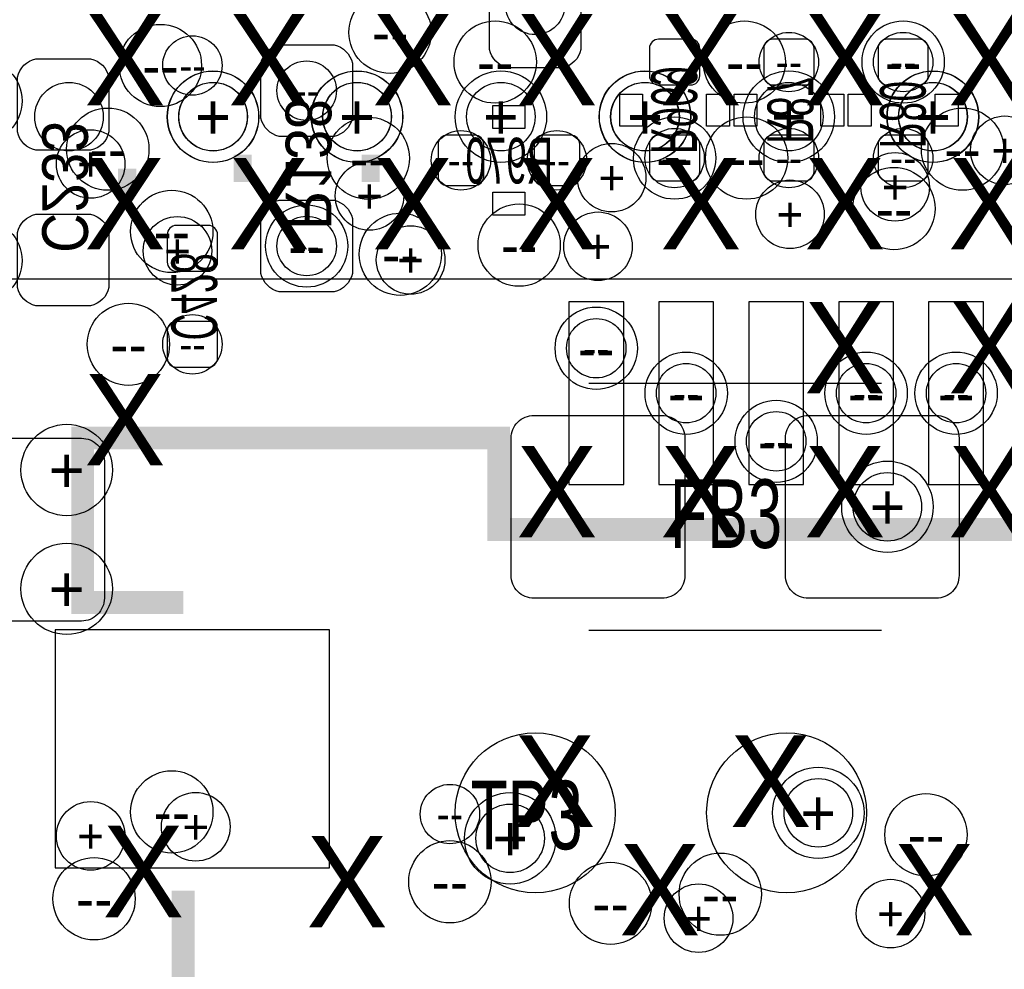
# Model space of a CAD drawing. Extents: x -22 to 398, y -34 to 263.
# Tile 21 of 39: x 34.56 to 40.03, y 8.22 to 13.5. Entities that reach past the tile are written whole.
import ezdxf
from ezdxf.enums import TextEntityAlignment as Align

# ---------------------------------------------------------------- set-up
doc = ezdxf.new("R2010")
doc.units = 0
for name, color, linetype in [('ASSY_BOT', 17, 'CONTINUOUS'), ('ASSY_TOP', 18, 'CONTINUOUS'), ('BOT', 16, 'CONTINUOUS'), ('DRILL', 12, 'CONTINUOUS'), ('SILK_BOT', 13, 'CONTINUOUS'), ('SILK_TOP', 14, 'CONTINUOUS'), ('TOP', 15, 'CONTINUOUS')]:
    doc.layers.add(name, color=color, linetype=linetype)

# ---------------------------------------------------------------- blocks, each defined once
blk = doc.blocks.new('FIGURE_CIRCLE')
blk.add_circle((0, 0), 0.5)

msp = doc.modelspace()

# ---------------------------------------------------------------- linework, layer by layer
at = {"layer": 'BOT'}
for points in [[(37.674804, 13.64107), (37.674804, 13.33627, -0.294587), (37.573204, 13.23467), (37.268404, 13.23467, -0.294587), (37.166804, 13.33627), (37.166804, 13.64107, -0.294587), (37.268404, 13.74267), (37.573204, 13.74267, -0.294587)], [(36.404804, 13.26007), (36.404804, 12.95527, -0.294587), (36.303204, 12.85367), (35.998404, 12.85367, -0.294587), (35.896804, 12.95527), (35.896804, 13.26007, -0.294587), (35.998404, 13.36167), (36.303204, 13.36167, -0.294587)], [(38.284404, 13.13942, 0.414214), (38.335204, 13.19022), (38.335204, 13.34262, 0.414214), (38.284404, 13.39342), (38.106604, 13.39342, 0.414214), (38.055804, 13.34262), (38.055804, 13.19022, 0.414214), (38.106604, 13.13942)], [(38.919404, 13.13942, 0.414214), (38.970204, 13.19022), (38.970204, 13.34262, 0.414214), (38.919404, 13.39342), (38.741604, 13.39342, 0.414214), (38.690804, 13.34262), (38.690804, 13.19022, 0.414214), (38.741604, 13.13942)], [(39.554404, 13.13942, 0.414214), (39.605204, 13.19022), (39.605204, 13.34262, 0.414214), (39.554404, 13.39342), (39.376604, 13.39342, 0.414214), (39.325804, 13.34262), (39.325804, 13.19022, 0.414214), (39.376604, 13.13942)], [(35.052, 13.1826), (35.052, 12.8778, -0.294587), (34.9504, 12.7762), (34.6456, 12.7762, -0.294587), (34.544, 12.8778), (34.544, 13.1826, -0.294587), (34.6456, 13.2842), (34.9504, 13.2842, -0.294587)], [(37.135054, 12.80922, 0.414214), (37.084254, 12.86002), (36.931854, 12.86002, 0.414214), (36.881054, 12.80922), (36.881054, 12.63142, 0.414214), (36.931854, 12.58062), (37.084254, 12.58062, 0.414214), (37.135054, 12.63142)], [(37.414454, 12.63142, 0.414214), (37.465254, 12.58062), (37.617654, 12.58062, 0.414214), (37.668454, 12.63142), (37.668454, 12.80922, 0.414214), (37.617654, 12.86002), (37.465254, 12.86002, 0.414214), (37.414454, 12.80922)], [(38.106604, 12.86002, 0.414214), (38.055804, 12.80922), (38.055804, 12.65682, 0.414214), (38.106604, 12.60602), (38.284404, 12.60602, 0.414214), (38.335204, 12.65682), (38.335204, 12.80922, 0.414214), (38.284404, 12.86002)], [(38.741604, 12.86002, 0.414214), (38.690804, 12.80922), (38.690804, 12.65682, 0.414214), (38.741604, 12.60602), (38.919404, 12.60602, 0.414214), (38.970204, 12.65682), (38.970204, 12.80922, 0.414214), (38.919404, 12.86002)], [(39.376604, 12.86002, 0.414214), (39.325804, 12.80922), (39.325804, 12.65682, 0.414214), (39.376604, 12.60602), (39.554404, 12.60602, 0.414214), (39.605204, 12.65682), (39.605204, 12.80922, 0.414214), (39.554404, 12.86002)], [(36.404804, 12.39647), (36.404804, 12.09167, -0.294587), (36.303204, 11.99007), (35.998404, 11.99007, -0.294587), (35.896804, 12.09167), (35.896804, 12.39647, -0.294587), (35.998404, 12.49807), (36.303204, 12.49807, -0.294587)], [(35.052, 12.319), (35.052, 12.0142, -0.294587), (34.9504, 11.9126), (34.6456, 11.9126, -0.294587), (34.544, 12.0142), (34.544, 12.319, -0.294587), (34.6456, 12.4206), (34.9504, 12.4206, -0.294587)], [(35.604704, 12.10437, 0.414214), (35.655504, 12.15517), (35.655504, 12.30757, 0.414214), (35.604704, 12.35837), (35.426904, 12.35837, 0.414214), (35.376104, 12.30757), (35.376104, 12.15517, 0.414214), (35.426904, 12.10437)], [(35.426904, 11.82497, 0.414214), (35.376104, 11.77417), (35.376104, 11.62177, 0.414214), (35.426904, 11.57097), (35.604704, 11.57097, 0.414214), (35.655504, 11.62177), (35.655504, 11.77417, 0.414214), (35.604704, 11.82497)]]:
    msp.add_lwpolyline(points, format="xyb", close=True, dxfattribs=at)
for points in [[(37.912548, 10.91819), (37.912548, 11.93419), (37.607748, 11.93419), (37.607748, 10.91819)], [(38.41242, 10.91819), (38.41242, 11.93419), (38.10762, 11.93419), (38.10762, 10.91819)], [(38.912292, 10.91819), (38.912292, 11.93419), (38.607492, 11.93419), (38.607492, 10.91819)], [(39.412164, 10.91819), (39.412164, 11.93419), (39.107364, 11.93419), (39.107364, 10.91819)], [(39.912036, 10.91819), (39.912036, 11.93419), (39.607236, 11.93419), (39.607236, 10.91819)], [(36.277804, 8.78967), (36.277804, 10.11047), (34.753804, 10.11047), (34.753804, 8.78967)]]:
    msp.add_lwpolyline(points, close=True, dxfattribs=at)
at = {"layer": 'SILK_BOT'}
for points in [[(37.890704, 13.08862), (38.017704, 13.08862), (38.017704, 12.91082), (37.890704, 12.91082)], [(38.373304, 13.08862), (38.500304, 13.08862), (38.500304, 12.91082), (38.373304, 12.91082)], [(38.652704, 12.91082), (38.525704, 12.91082), (38.525704, 13.08862), (38.652704, 13.08862)], [(39.135304, 12.91082), (39.008304, 12.91082), (39.008304, 13.08862), (39.135304, 13.08862)], [(39.287704, 12.91082), (39.160704, 12.91082), (39.160704, 13.08862), (39.287704, 13.08862)], [(39.770304, 12.91082), (39.643304, 12.91082), (39.643304, 13.08862), (39.770304, 13.08862)], [(37.185854, 12.89812), (37.185854, 13.02512), (37.363654, 13.02512), (37.363654, 12.89812)], [(37.185854, 12.41552), (37.185854, 12.54252), (37.363654, 12.54252), (37.363654, 12.41552)]]:
    msp.add_lwpolyline(points, close=True, dxfattribs=at)
for points, const_width in [([(35.795204, 12.75207), (35.795204, 12.59967)], 0.1016), ([(36.506404, 12.75207), (36.506404, 12.59967)], 0.1016), ([(35.1536, 12.6746), (35.1536, 12.5222)], 0.1016), ([(35.465004, 10.26287), (34.906204, 10.26287), (34.906204, 11.17727), (37.217604, 11.17727), (37.217604, 10.66927), (48.800004, 10.66927), (48.800004, 11.17727), (51.111404, 11.17727), (51.111404, 10.26287), (50.552604, 10.26287)], 0.127), ([(50.552604, 8.66267), (50.552604, 7.41807), (51.187604, 7.41807), (51.187604, 6.50367), (34.830004, 6.50367), (34.830004, 7.41807), (35.465004, 7.41807), (35.465004, 8.66267)], 0.127)]:
    msp.add_lwpolyline(points, dxfattribs=dict(at, const_width=const_width))
at = {"layer": 'SILK_TOP'}
msp.add_lwpolyline([(25.129998, 33.062926), (25.129998, 12.062714), (46.13021, 12.062714), (46.13021, 33.062926)], close=True, dxfattribs=at)
for points in [[(39.3446, 11.4808), (37.719, 11.4808)], [(37.719, 10.1092), (39.3446, 10.1092)]]:
    msp.add_lwpolyline(points, dxfattribs=at)
at = {"layer": 'TOP'}
for points in [[(37.2872, 10.414), (37.2872, 11.176, -0.414214), (37.4142, 11.303), (38.1254, 11.303, -0.414214), (38.2524, 11.176), (38.2524, 10.414, -0.414214), (38.1254, 10.287), (37.4142, 10.287, -0.414214)], [(38.8112, 10.414), (38.8112, 11.176, -0.414214), (38.9382, 11.303), (39.6494, 11.303, -0.414214), (39.7764, 11.176), (39.7764, 10.414, -0.414214), (39.6494, 10.287), (38.9382, 10.287, -0.414214)], [(34.0614, 10.287), (34.0614, 11.049, -0.414214), (34.1884, 11.176), (34.8996, 11.176, -0.414214), (35.0266, 11.049), (35.0266, 10.287, -0.414214), (34.8996, 10.16), (34.1884, 10.16, -0.414214)]]:
    msp.add_lwpolyline(points, format="xyb", close=True, dxfattribs=at)
for centre, radius in [((34.830004, 12.96289), 0.1905), ((35.630104, 12.96289), 0.1905), ((36.430204, 12.96289), 0.1905), ((37.23005, 12.96289), 0.1905), ((38.03015, 12.96289), 0.1905), ((38.829996, 12.96289), 0.1905), ((39.630096, 12.96289), 0.1905), ((37.420804, 9.09447), 0.4445), ((38.817804, 9.09447), 0.4445)]:
    msp.add_circle(centre, radius, dxfattribs=at)

# ---------------------------------------------------------------- block references
at = {"layer": 'DRILL'}
for p, xscale, yscale in [((37.420804, 13.58392), 0.3302, 0.3302), ((36.614354, 13.43152), 0.4572, 0.4572), ((35.338004, 13.24737), 0.4572, 0.4572), ((37.198554, 13.26642), 0.4572, 0.4572), ((38.582854, 13.26642), 0.4572, 0.4572), ((39.465504, 13.26642), 0.4572, 0.4572), ((35.515804, 13.24737), 0.3302, 0.3302), ((38.830504, 13.26642), 0.3302, 0.3302), ((39.465504, 13.26642), 0.3302, 0.3302), ((34.341054, 13.05052), 0.4572, 0.4572), ((36.150804, 13.10767), 0.3302, 0.3302), ((35.630104, 12.96289), 0.508, 0.508), ((35.631374, 12.962636), 0.508, 0.508), ((36.42995, 12.96289), 0.508, 0.508), ((36.431474, 12.962636), 0.508, 0.508), ((37.23005, 12.96289), 0.508, 0.508), ((38.03015, 12.96289), 0.508, 0.508), ((38.031674, 12.962636), 0.508, 0.508), ((38.829996, 12.96289), 0.508, 0.508), ((39.629842, 12.96289), 0.508, 0.508), ((39.631874, 12.962636), 0.508, 0.508), ((35.631374, 12.962636), 0.381, 0.381), ((36.431474, 12.962636), 0.381, 0.381), ((37.23005, 12.96289), 0.381, 0.381), ((38.031674, 12.962636), 0.381, 0.381), ((38.829996, 12.96289), 0.381, 0.381), ((39.631874, 12.962636), 0.381, 0.381), ((35.04565, 12.78255), 0.4572, 0.4572), ((39.79545, 12.78255), 0.4572, 0.4572), ((36.49345, 12.73175), 0.4572, 0.4572), ((38.195504, 12.73302), 0.4572, 0.4572), ((38.595554, 12.73302), 0.4572, 0.4572), ((40.0304, 12.7762), 0.381, 0.381), ((34.9504, 12.7), 0.381, 0.381), ((37.008054, 12.72032), 0.3302, 0.3302), ((37.541454, 12.72032), 0.3302, 0.3302), ((38.195504, 12.73302), 0.3302, 0.3302), ((38.830504, 12.73302), 0.3302, 0.3302), ((39.465504, 12.73302), 0.3302, 0.3302), ((37.846, 12.6238), 0.381, 0.381), ((39.4208, 12.573), 0.381, 0.381), ((36.4998, 12.5222), 0.381, 0.381), ((39.41445, 12.45235), 0.4572, 0.4572), ((38.8366, 12.4206), 0.381, 0.381), ((35.40125, 12.32535), 0.4572, 0.4572), ((37.33165, 12.24915), 0.4572, 0.4572), ((36.150804, 12.24407), 0.4572, 0.4572), ((36.67125, 12.19835), 0.4572, 0.4572), ((37.7698, 12.2428), 0.381, 0.381), ((34.341054, 12.16279), 0.4572, 0.4572), ((35.433, 12.2174), 0.381, 0.381), ((36.150804, 12.24407), 0.3302, 0.3302), ((36.7284, 12.1666), 0.381, 0.381), ((35.160204, 11.69797), 0.4572, 0.4572), ((37.760148, 11.676126), 0.4572, 0.4572), ((35.515804, 11.69797), 0.3302, 0.3302), ((37.760148, 11.676126), 0.3302, 0.3302), ((38.26002, 11.42619), 0.4572, 0.4572), ((39.259764, 11.42619), 0.4572, 0.4572), ((39.759636, 11.42619), 0.4572, 0.4572), ((38.26002, 11.42619), 0.3302, 0.3302), ((39.259764, 11.42619), 0.3302, 0.3302), ((39.759636, 11.42619), 0.3302, 0.3302), ((38.759892, 11.158982), 0.4572, 0.4572), ((38.759892, 11.158982), 0.3302, 0.3302), ((34.817304, 10.99947), 0.508, 0.508), ((39.377874, 10.795), 0.508, 0.508), ((39.377874, 10.795), 0.381, 0.381), ((34.817304, 10.33907), 0.508, 0.508), ((35.40125, 9.09955), 0.4572, 0.4572), ((38.99408, 9.09447), 0.508, 0.508), ((36.94684, 9.087358), 0.3302, 0.3302), ((38.99408, 9.09447), 0.381, 0.381), ((35.5346, 9.017), 0.381, 0.381), ((37.281612, 8.952738), 0.508, 0.508), ((39.59225, 8.97255), 0.4572, 0.4572), ((34.9504, 8.9662), 0.381, 0.381), ((37.281612, 8.952738), 0.381, 0.381), ((36.94684, 8.711438), 0.4572, 0.4572), ((38.44925, 8.64235), 0.4572, 0.4572), ((34.96945, 8.61695), 0.4572, 0.4572), ((37.83965, 8.59155), 0.4572, 0.4572), ((39.3954, 8.5344), 0.381, 0.381), ((38.3286, 8.509), 0.381, 0.381)]:
    msp.add_blockref('FIGURE_CIRCLE', p, dxfattribs=dict(at, xscale=xscale, yscale=yscale))

# ---------------------------------------------------------------- texts
at = {"layer": 'ASSY_BOT', "text_generation_flag": 2}
for s, width, p in [('R969', 0.6, (38.066472, 12.99972)), ('R87', 0.6, (38.711632, 12.99972)), ('R80', 0.6, (39.336472, 12.97432)), ('R138', 0.9, (36.033964, 12.7)), ('C233', 0.9, (34.68116, 12.57173)), ('C428', 0.6, (35.398964, 11.9634))]:
    msp.add_text(s, height=0.254, rotation=270, dxfattribs=dict(at, width=width)).set_placement(p, align=Align.CENTER)
at = {"layer": 'ASSY_BOT', "text_generation_flag": 2, "width": 0.6}
msp.add_text('R970', height=0.254, dxfattribs=at).set_placement((37.27704, 12.591542), align=Align.CENTER)
at = {"layer": 'ASSY_TOP', "width": 0.666667}
msp.add_text('FB3', height=0.381, dxfattribs=at).set_placement((38.481, 10.5664), align=Align.CENTER)
msp.add_text('TP3', height=0.381, dxfattribs=at).set_placement((37.06114, 8.891778))
at = {"layer": 'DRILL'}
for s, height, p in [('X', 0.508, (35.141154, 13.27912)), ('X', 0.508, (35.941254, 13.27912)), ('X', 0.508, (36.741354, 13.27912)), ('X', 0.508, (37.541454, 13.27912)), ('X', 0.508, (38.341554, 13.27912)), ('X', 0.508, (39.141654, 13.27912)), ('X', 0.508, (39.941754, 13.27912)), ('--', 0.2286, (36.614354, 13.43152)), ('--', 0.2286, (37.198554, 13.26642)), ('--', 0.2286, (38.582854, 13.26642)), ('--', 0.1651, (38.830504, 13.26642)), ('--', 0.2286, (39.465504, 13.26642)), ('--', 0.1651, (39.465504, 13.26642)), ('--', 0.2286, (35.338004, 13.24737)), ('--', 0.1651, (35.515804, 13.24737)), ('--', 0.1651, (36.150804, 13.10767)), ('+', 0.254, (35.630104, 12.96289)), ('+', 0.254, (35.631374, 12.962636)), ('+', 0.1905, (35.631374, 12.962636)), ('+', 0.254, (36.42995, 12.96289)), ('+', 0.254, (36.431474, 12.962636)), ('+', 0.1905, (36.431474, 12.962636)), ('+', 0.254, (37.23005, 12.96289)), ('+', 0.1905, (37.23005, 12.96289)), ('+', 0.254, (38.03015, 12.96289)), ('+', 0.254, (38.031674, 12.962636)), ('+', 0.1905, (38.031674, 12.962636)), ('+', 0.254, (38.829996, 12.96289)), ('+', 0.1905, (38.829996, 12.96289)), ('+', 0.254, (39.629842, 12.96289)), ('+', 0.254, (39.631874, 12.962636)), ('+', 0.1905, (39.631874, 12.962636)), ('+', 0.1905, (40.0304, 12.7762)), ('+', 0.1905, (34.9504, 12.7)), ('--', 0.2286, (35.04565, 12.78255)), ('--', 0.2286, (39.79545, 12.78255)), ('X', 0.508, (35.141154, 12.47902)), ('X', 0.508, (35.941254, 12.47902)), ('--', 0.2286, (36.49345, 12.73175)), ('X', 0.508, (36.741354, 12.47902)), ('--', 0.1651, (37.008054, 12.72032)), ('X', 0.508, (37.541454, 12.47902)), ('--', 0.1651, (37.541454, 12.72032)), ('--', 0.2286, (38.195504, 12.73302)), ('--', 0.1651, (38.195504, 12.73302)), ('X', 0.508, (38.341554, 12.47902)), ('--', 0.2286, (38.595554, 12.73302)), ('--', 0.1651, (38.830504, 12.73302)), ('X', 0.508, (39.141654, 12.47902)), ('--', 0.1651, (39.465504, 12.73302)), ('X', 0.508, (39.941754, 12.47902)), ('+', 0.1905, (37.846, 12.6238)), ('+', 0.1905, (39.4208, 12.573)), ('+', 0.1905, (36.4998, 12.5222)), ('+', 0.1905, (38.8366, 12.4206)), ('--', 0.2286, (39.41445, 12.45235)), ('--', 0.2286, (35.40125, 12.32535)), ('+', 0.1905, (35.433, 12.2174)), ('+', 0.1905, (37.7698, 12.2428)), ('--', 0.2286, (36.150804, 12.24407)), ('--', 0.1651, (36.150804, 12.24407)), ('+', 0.1905, (36.7284, 12.1666)), ('--', 0.2286, (37.33165, 12.24915)), ('--', 0.2286, (36.67125, 12.19835)), ('X', 0.508, (39.141654, 11.67892)), ('X', 0.508, (39.941754, 11.67892)), ('--', 0.2286, (35.160204, 11.69797)), ('--', 0.1651, (35.515804, 11.69797)), ('--', 0.2286, (37.760148, 11.676126)), ('--', 0.1651, (37.760148, 11.676126)), ('X', 0.508, (35.141154, 11.27887)), ('--', 0.2286, (38.26002, 11.42619)), ('--', 0.1651, (38.26002, 11.42619)), ('--', 0.2286, (39.259764, 11.42619)), ('--', 0.1651, (39.259764, 11.42619)), ('--', 0.2286, (39.759636, 11.42619)), ('--', 0.1651, (39.759636, 11.42619)), ('X', 0.508, (37.541454, 10.87882)), ('X', 0.508, (38.341554, 10.87882)), ('--', 0.2286, (38.759892, 11.158982)), ('--', 0.1651, (38.759892, 11.158982)), ('X', 0.508, (39.141654, 10.87882)), ('X', 0.508, (39.941754, 10.87882)), ('+', 0.254, (34.817304, 10.99947)), ('+', 0.254, (39.377874, 10.795)), ('+', 0.1905, (39.377874, 10.795)), ('+', 0.254, (34.817304, 10.33907)), ('X', 0.508, (37.529262, 9.270238)), ('X', 0.508, (38.729412, 9.270238)), ('+', 0.254, (38.99408, 9.09447)), ('+', 0.1905, (38.99408, 9.09447)), ('--', 0.2286, (35.40125, 9.09955)), ('+', 0.1905, (35.5346, 9.017)), ('+', 0.1905, (34.9504, 8.9662)), ('--', 0.1651, (36.94684, 9.087358)), ('+', 0.254, (37.281612, 8.952738)), ('X', 0.508, (35.243262, 8.768588)), ('+', 0.1905, (37.281612, 8.952738)), ('X', 0.508, (36.37534, 8.711438)), ('X', 0.508, (38.113462, 8.666988)), ('X', 0.508, (39.637462, 8.666988)), ('--', 0.2286, (39.59225, 8.97255)), ('--', 0.2286, (36.94684, 8.711438)), ('--', 0.2286, (34.96945, 8.61695)), ('--', 0.2286, (38.44925, 8.64235)), ('+', 0.1905, (39.3954, 8.5344)), ('--', 0.2286, (37.83965, 8.59155)), ('+', 0.1905, (38.3286, 8.509))]:
    msp.add_text(s, height=height, dxfattribs=at).set_placement(p, align=Align.MIDDLE_CENTER)

doc.saveas('drawing.dxf')
